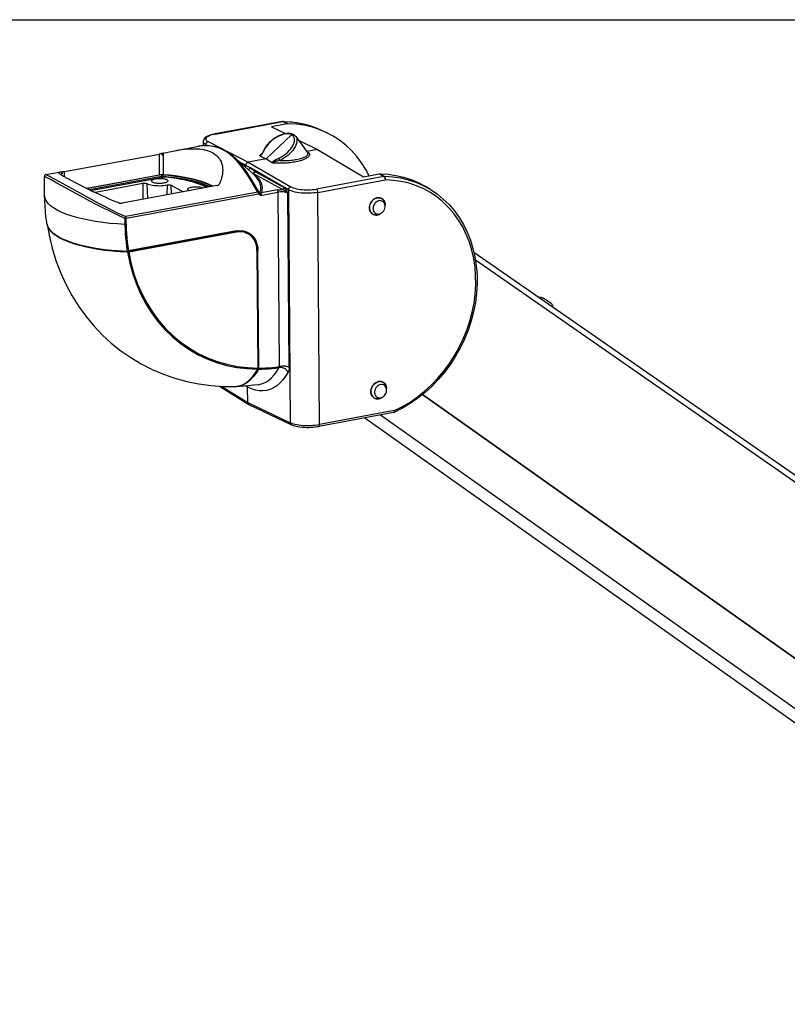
# Model space of a CAD drawing. Header units: inches. Extents: x 0 to 113, y 0 to 73.
# Tile 11 of 12: x 80 to 97, y 52 to 73. Entities that reach past the tile are written whole.
import ezdxf

# ---------------------------------------------------------------- set-up
doc = ezdxf.new("R2010")
doc.units = ezdxf.units.IN
doc.header["$LTSCALE"] = 6.233333
doc.header["$MEASUREMENT"] = 0
doc.layers.get('0').update_dxf_attribs({"linetype": 'CONTINUOUS'})

msp = doc.modelspace()

# ---------------------------------------------------------------- linework, layer by layer
at = {"color": 7, "linetype": 'Continuous'}
for p, q in [((0, 73.333), (113.333, 73.333)), ((85.638, 71.118), (84.174, 70.847)), ((84.184, 70.846), (85.648, 71.117)), ((85.746, 71.068), (85.401, 71.004)), ((85.401, 71.004), (85.704, 70.854)), ((85.656, 71.12), (85.648, 71.12)), ((85.648, 71.117), (85.746, 71.068)), ((85.648, 71.117), (85.65, 71.117)), ((85.656, 71.12), (85.656, 71.12)), ((85.66, 71.118), (85.663, 71.118)), ((85.761, 71.07), (85.663, 71.118)), ((86.507, 70.922), (86.608, 70.873)), ((85.838, 70.83), (85.286, 70.303)), ((85.86, 70.815), (85.838, 70.83)), ((85.877, 70.838), (85.848, 70.85)), ((85.877, 70.838), (85.877, 70.838)), ((85.929, 70.793), (86.185, 70.446)), ((85.987, 70.714), (86.401, 70.509)), ((83.296, 70.483), (83.81, 70.578)), ((83.916, 70.679), (83.916, 70.679)), ((83.916, 70.679), (83.917, 70.59)), ((83.974, 70.593), (83.974, 70.614)), ((84.021, 70.59), (83.974, 70.614)), ((84.024, 70.68), (84.895, 70.23)), ((85.246, 70.521), (85.227, 70.483)), ((85.239, 70.485), (85.243, 70.494)), ((86.401, 70.509), (86.174, 70.467)), ((86.401, 70.509), (87.402, 69.913)), ((80.897, 70.028), (82.964, 70.411)), ((82.955, 70.409), (82.959, 69.956)), ((83.021, 70.423), (83.017, 70.422)), ((83.042, 70.428), (83.029, 70.425)), ((83.031, 70.399), (83.031, 70.425)), ((83.042, 70.428), (83.045, 69.96)), ((85.011, 69.971), (84.574, 70.356)), ((85.286, 70.303), (84.895, 70.23)), ((85.151, 70.368), (85.275, 70.308)), ((85.166, 70.396), (85.179, 70.405)), ((85.17, 70.387), (85.17, 70.388)), ((85.179, 70.405), (85.188, 70.41)), ((85.286, 70.303), (85.275, 70.308)), ((85.297, 70.296), (85.286, 70.303)), ((85.297, 70.296), (85.417, 70.223)), ((86.166, 70.471), (86.174, 70.467)), ((86.169, 70.467), (86.174, 70.467)), ((84.73, 70.168), (84.648, 70.266)), ((84.761, 70.207), (84.716, 70.231)), ((84.895, 70.23), (85.821, 69.7)), ((85.77, 69.635), (84.932, 70.114)), ((85.513, 70.255), (85.502, 70.252)), ((85.525, 70.257), (85.513, 70.255)), ((85.544, 70.262), (85.525, 70.257)), ((80.465, 69.511), (80.461, 69.925)), ((80.604, 69.847), (80.488, 69.909)), ((80.494, 69.964), (80.783, 70.018)), ((80.73, 69.779), (80.604, 69.847)), ((80.842, 69.945), (80.842, 70.021)), ((80.842, 70.02), (80.842, 70.021)), ((80.842, 70.021), (80.845, 70.021)), ((80.845, 70.021), (80.846, 69.995)), ((80.85, 70.003), (80.851, 70.006)), ((80.85, 70), (80.85, 70.003)), ((80.851, 70.015), (80.852, 70.021)), ((80.851, 70.009), (80.851, 70.015)), ((80.851, 70.006), (80.851, 70.009)), ((80.897, 69.913), (80.897, 70.028)), ((81.374, 69.662), (82.959, 69.956)), ((83.007, 69.957), (81.386, 69.657)), ((83.007, 69.919), (81.442, 69.629)), ((81.462, 69.619), (83.031, 69.909)), ((81.464, 69.618), (83.034, 69.909)), ((83.007, 69.957), (83.007, 69.919)), ((83.031, 69.92), (83.036, 69.92)), ((83.033, 69.91), (83.031, 69.909)), ((83.04, 69.91), (83.033, 69.91)), ((83.037, 69.909), (83.034, 69.909)), ((83.036, 69.92), (83.036, 69.958)), ((83.036, 69.915), (83.036, 69.92)), ((83.169, 69.909), (83.036, 69.92)), ((83.036, 69.91), (83.036, 69.915)), ((83.039, 69.909), (83.037, 69.909)), ((85.641, 69.636), (85.005, 69.99)), ((85.039, 70.033), (85.675, 69.68)), ((87.845, 69.919), (86.381, 69.647)), ((86.41, 69.576), (87.874, 69.847)), ((87.402, 69.913), (87.748, 69.977)), ((87.748, 69.977), (87.845, 69.919)), ((87.86, 69.92), (87.763, 69.978)), ((80.769, 69.82), (80.929, 69.732)), ((80.929, 69.732), (81.233, 69.563)), ((81.221, 69.739), (81.135, 69.784)), ((81.317, 69.691), (81.221, 69.739)), ((81.573, 69.584), (82.601, 69.774)), ((84.212, 69.723), (82.154, 69.342)), ((82.601, 69.774), (82.6, 69.425)), ((82.692, 69.768), (82.7, 69.444)), ((83.128, 69.737), (83.127, 69.523)), ((83.225, 69.541), (83.22, 69.73)), ((83.22, 69.73), (83.48, 69.588)), ((83.91, 69.673), (83.917, 69.669)), ((83.989, 69.682), (83.982, 69.686)), ((84.267, 69.76), (84.264, 69.753)), ((85.522, 69.628), (85.181, 69.565)), ((85.77, 69.635), (85.81, 64.565)), ((88.86, 69.639), (88.765, 69.697)), ((81.233, 69.563), (81.476, 69.429)), ((81.448, 69.387), (81.32, 69.456)), ((81.573, 69.566), (81.573, 69.584)), ((85.107, 69.581), (82.229, 69.048)), ((82.238, 69.012), (85.116, 69.545)), ((83.611, 69.612), (83.602, 69.616)), ((85.123, 69.581), (85.157, 69.559)), ((85.166, 69.511), (85.542, 69.581)), ((85.542, 69.581), (85.572, 65.786)), ((85.785, 65.77), (85.755, 69.561)), ((86.45, 64.526), (86.41, 69.576)), ((87.66, 69.444), (87.635, 69.43)), ((87.687, 69.454), (87.66, 69.444)), ((87.714, 69.46), (87.687, 69.454)), ((87.74, 69.461), (87.714, 69.46)), ((87.766, 69.457), (87.74, 69.461)), ((87.79, 69.449), (87.766, 69.457)), ((87.799, 69.444), (87.79, 69.449)), ((87.799, 69.444), (87.816, 69.433)), ((87.812, 69.436), (87.799, 69.444)), ((87.816, 69.433), (87.832, 69.418)), ((82.078, 69.349), (82.067, 69.353)), ((87.59, 69.39), (87.572, 69.366)), ((87.848, 69.399), (87.86, 69.378)), ((87.86, 69.378), (87.868, 69.355)), ((87.868, 69.355), (87.874, 69.33)), ((87.874, 69.33), (87.876, 69.304)), ((87.876, 69.296), (87.875, 69.321)), ((87.876, 69.304), (87.876, 69.301)), ((82.212, 69.011), (82.043, 69.087)), ((82.212, 69.011), (82.213, 68.879)), ((82.239, 68.881), (82.238, 69.012)), ((87.561, 69.144), (87.578, 69.124)), ((87.578, 69.124), (87.597, 69.107)), ((87.597, 69.107), (87.611, 69.099)), ((87.611, 69.099), (87.619, 69.094)), ((87.613, 69.097), (87.611, 69.099)), ((87.635, 69.088), (87.614, 69.097)), ((87.658, 69.083), (87.635, 69.088)), ((87.642, 69.141), (87.661, 69.124)), ((87.682, 69.082), (87.658, 69.083)), ((87.706, 69.084), (87.682, 69.082)), ((87.731, 69.091), (87.706, 69.084)), ((87.755, 69.101), (87.731, 69.091)), ((87.749, 69.098), (87.776, 69.114)), ((87.771, 69.111), (87.755, 69.101)), ((87.799, 69.129), (87.806, 69.134)), ((80.513, 68.894), (80.524, 68.851)), ((80.622, 68.711), (80.647, 68.687)), ((84.634, 68.723), (82.284, 68.288)), ((84.64, 68.737), (82.29, 68.302)), ((82.295, 68.281), (84.637, 68.715)), ((84.625, 68.721), (84.637, 68.715)), ((84.634, 68.723), (84.656, 68.726)), ((84.743, 68.743), (84.793, 68.737)), ((84.793, 68.737), (84.841, 68.724)), ((84.808, 68.716), (84.843, 68.704)), ((84.829, 68.709), (84.837, 68.705)), ((84.874, 68.684), (84.831, 68.702)), ((84.837, 68.705), (84.861, 68.691)), ((84.841, 68.724), (84.886, 68.705)), ((84.843, 68.704), (84.863, 68.695)), ((84.868, 68.693), (84.863, 68.695)), ((84.909, 68.669), (84.868, 68.693)), ((84.886, 68.678), (84.874, 68.684)), ((81.091, 68.466), (81.213, 68.43)), ((81.21, 68.432), (81.152, 68.448)), ((81.487, 68.368), (81.339, 68.399)), ((81.781, 68.321), (81.939, 68.303)), ((81.924, 68.315), (81.924, 68.317)), ((81.924, 68.317), (81.98, 68.313)), ((81.945, 68.305), (81.93, 68.306)), ((81.939, 68.303), (82.102, 68.289)), ((81.967, 68.303), (81.945, 68.305)), ((81.986, 68.301), (81.967, 68.303)), ((81.98, 68.313), (82.036, 68.309)), ((82.102, 68.289), (82.268, 68.279)), ((82.222, 68.288), (82.266, 68.287)), ((82.264, 68.298), (82.268, 68.299)), ((82.266, 68.287), (82.27, 68.287)), ((82.273, 68.279), (82.268, 68.279)), ((82.27, 68.287), (82.277, 68.287)), ((82.277, 68.299), (82.281, 68.3)), ((82.281, 68.3), (82.286, 68.301)), ((82.286, 68.301), (82.29, 68.302)), ((82.295, 68.281), (82.291, 68.28)), ((85.086, 68.311), (85.106, 65.754)), ((85.096, 68.317), (85.101, 68.317)), ((85.101, 68.317), (85.106, 68.318)), ((85.126, 65.752), (85.106, 68.318)), ((84.925, 65.495), (84.989, 65.562)), ((84.989, 65.562), (85.048, 65.641)), ((85.048, 65.641), (85.102, 65.732)), ((85.106, 65.75), (85.106, 65.754)), ((84.267, 65.359), (84.906, 64.963)), ((84.318, 65.356), (84.885, 65.004)), ((84.526, 65.353), (84.541, 65.35)), ((84.541, 65.35), (84.613, 65.347)), ((84.598, 65.353), (84.633, 65.356)), ((84.613, 65.347), (84.612, 65.347)), ((84.882, 65.338), (84.847, 65.361)), ((85.11, 65.392), (85.112, 65.392)), ((87.733, 65.458), (87.704, 65.449)), ((87.763, 65.461), (87.734, 65.458)), ((87.792, 65.458), (87.763, 65.461)), ((87.819, 65.45), (87.792, 65.458)), ((87.831, 65.444), (87.819, 65.45)), ((87.844, 65.436), (87.831, 65.444)), ((87.865, 65.418), (87.88, 65.399)), ((87.88, 65.399), (87.891, 65.378)), ((87.891, 65.378), (87.9, 65.355)), ((87.9, 65.355), (87.906, 65.33)), ((84.885, 65.004), (84.882, 65.338)), ((87.59, 65.149), (87.607, 65.126)), ((87.607, 65.126), (87.629, 65.107)), ((87.674, 65.141), (87.693, 65.124)), ((87.83, 65.129), (87.838, 65.134)), ((87.908, 65.305), (87.905, 65.337)), ((87.906, 65.33), (87.908, 65.304)), ((87.908, 65.296), (87.908, 65.305)), ((84.885, 65.004), (85.81, 64.565)), ((84.906, 64.963), (84.9, 64.967)), ((84.91, 64.961), (85.836, 64.521)), ((87.629, 65.107), (87.642, 65.098)), ((87.69, 65.083), (87.667, 65.088)), ((87.713, 65.082), (87.69, 65.083)), ((87.763, 65.091), (87.738, 65.084)), ((87.74, 65.085), (87.769, 65.093)), ((87.787, 65.101), (87.763, 65.091)), ((87.81, 65.115), (87.787, 65.101)), ((88.054, 64.784), (86.432, 64.484)), ((88.073, 64.827), (86.45, 64.526)), ((105.379, 52.254), (87.771, 64.732)), ((88.251, 64.88), (88.077, 64.792)), ((88.077, 64.792), (88.077, 64.792)), ((86.432, 64.484), (86.432, 64.484)), ((87.434, 64.67), (105.438, 51.911))]:
    msp.add_line(p, q, dxfattribs=at)
at = {"color": 6, "linetype": 'Continuous'}
for p, q in [((107.318, 56.113), (89.808, 68.267)), ((107.308, 55.973), (89.841, 68.098)), ((91.265, 67.293), (91.278, 67.291)), ((91.278, 67.291), (91.289, 67.288)), ((91.332, 67.267), (91.346, 67.258)), ((91.343, 67.26), (91.358, 67.251)), ((91.357, 67.252), (91.372, 67.243)), ((91.372, 67.242), (91.388, 67.232)), ((91.42, 67.211), (91.427, 67.207)), ((91.424, 67.208), (91.442, 67.196)), ((91.433, 67.202), (91.439, 67.198)), ((91.439, 67.198), (91.451, 67.19)), ((91.454, 67.187), (91.466, 67.179)), ((91.459, 67.184), (91.462, 67.181)), ((91.462, 67.181), (91.466, 67.179)), ((91.466, 67.179), (91.472, 67.174)), ((91.472, 67.174), (91.478, 67.17)), ((91.478, 67.17), (91.483, 67.166)), ((91.493, 67.155), (91.498, 67.15)), ((91.519, 67.111), (91.521, 67.099)), ((91.521, 67.099), (91.523, 67.084)), ((91.523, 67.084), (91.523, 67.077)), ((88.689, 65.179), (105.251, 53.443)), ((105.275, 53.429), (88.691, 65.181))]:
    msp.add_line(p, q, dxfattribs=at)
at = {"color": 7, "linetype": 'Continuous'}
for points in [[(85.648, 71.12), (85.639, 71.118), (85.638, 71.118)], [(85.638, 71.118), (85.642, 71.118), (85.648, 71.117)], [(85.65, 71.117), (85.653, 71.117), (85.655, 71.118), (85.658, 71.118), (85.66, 71.118)], [(85.663, 71.118), (85.657, 71.12), (85.656, 71.12)], [(85.656, 71.12), (85.805, 71.113), (85.952, 71.095), (86.097, 71.067), (86.237, 71.029), (86.375, 70.98), (86.507, 70.922)], [(85.663, 71.118), (85.841, 71.108), (86.017, 71.083), (86.187, 71.044), (86.353, 70.989), (86.507, 70.922)], [(85.761, 71.07), (85.759, 71.07), (85.756, 71.069), (85.754, 71.069), (85.751, 71.069), (85.749, 71.069), (85.746, 71.068)], [(86.608, 70.873), (86.436, 70.946), (86.274, 70.999), (86.107, 71.037), (85.936, 71.06), (85.761, 71.07)], [(84.174, 70.847), (84.148, 70.842), (84.109, 70.833), (84.074, 70.823), (84.043, 70.812), (84.016, 70.8), (83.992, 70.787), (83.971, 70.774), (83.954, 70.76), (83.939, 70.743), (83.928, 70.726), (83.92, 70.706), (83.917, 70.686), (83.916, 70.679)], [(84.184, 70.846), (84.145, 70.837), (84.109, 70.828), (84.077, 70.818), (84.049, 70.807), (84.025, 70.795), (84.005, 70.783), (83.99, 70.77), (83.98, 70.757), (83.975, 70.743), (83.975, 70.73), (83.98, 70.717), (83.99, 70.704), (84.005, 70.692), (84.024, 70.68)], [(84.184, 70.846), (84.178, 70.847), (84.174, 70.847)], [(85.838, 70.83), (85.813, 70.841), (85.784, 70.847), (85.752, 70.849), (85.717, 70.847), (85.68, 70.841), (85.641, 70.831), (85.6, 70.816), (85.56, 70.798), (85.519, 70.777), (85.479, 70.753), (85.44, 70.726), (85.402, 70.696), (85.367, 70.664), (85.335, 70.631), (85.306, 70.597), (85.281, 70.563), (85.26, 70.529), (85.243, 70.494)], [(85.848, 70.85), (85.815, 70.858), (85.778, 70.861), (85.738, 70.86), (85.696, 70.853), (85.653, 70.842), (85.609, 70.827), (85.565, 70.808), (85.522, 70.786), (85.479, 70.76), (85.438, 70.731), (85.399, 70.7), (85.361, 70.667), (85.327, 70.632), (85.296, 70.596), (85.269, 70.558), (85.246, 70.521)], [(85.562, 70.32), (85.604, 70.341), (85.644, 70.365), (85.684, 70.392), (85.721, 70.421), (85.757, 70.452), (85.789, 70.485), (85.818, 70.519), (85.843, 70.554), (85.864, 70.589), (85.881, 70.623), (85.893, 70.657), (85.9, 70.689), (85.902, 70.72), (85.899, 70.748), (85.891, 70.774), (85.878, 70.796), (85.86, 70.815)], [(85.929, 70.793), (85.943, 70.768), (85.952, 70.74), (85.955, 70.709), (85.953, 70.675), (85.945, 70.64), (85.932, 70.603), (85.914, 70.565), (85.89, 70.526), (85.863, 70.488), (85.831, 70.451), (85.795, 70.414), (85.756, 70.38), (85.715, 70.348), (85.671, 70.318), (85.627, 70.292), (85.581, 70.27)], [(85.838, 70.83), (85.844, 70.835), (85.85, 70.838), (85.857, 70.841), (85.864, 70.841), (85.87, 70.84), (85.876, 70.838), (85.877, 70.838)], [(85.929, 70.793), (85.925, 70.798), (85.903, 70.82), (85.877, 70.838)], [(87.527, 69.936), (87.456, 70.071), (87.362, 70.22), (87.257, 70.359), (87.142, 70.487), (87.018, 70.604), (86.884, 70.709), (86.742, 70.801), (86.608, 70.873)], [(83.042, 70.428), (83.114, 70.445), (83.184, 70.461), (83.254, 70.475), (83.296, 70.483)], [(83.321, 70.488), (83.387, 70.499), (83.451, 70.508), (83.512, 70.515), (83.572, 70.521), (83.629, 70.524), (83.685, 70.526), (83.738, 70.526), (83.788, 70.524), (83.837, 70.52), (83.883, 70.514), (83.928, 70.506), (83.97, 70.497), (84.01, 70.486), (84.047, 70.472), (84.083, 70.457), (84.116, 70.441), (84.147, 70.422), (84.176, 70.402), (84.203, 70.38), (84.228, 70.356), (84.25, 70.33), (84.27, 70.303), (84.288, 70.274), (84.303, 70.243), (84.315, 70.211), (84.325, 70.177), (84.333, 70.141), (84.338, 70.103), (84.34, 70.062)], [(84.568, 70.362), (84.495, 70.419), (84.399, 70.481), (84.299, 70.529), (84.194, 70.564), (84.086, 70.585), (83.974, 70.593), (83.863, 70.586), (83.811, 70.578)], [(84.648, 70.266), (84.56, 70.353), (84.467, 70.428), (84.369, 70.49), (84.267, 70.537), (84.161, 70.569), (84.054, 70.588), (83.948, 70.592), (83.845, 70.584), (83.811, 70.578)], [(83.974, 70.614), (83.951, 70.628), (83.934, 70.642), (83.923, 70.657), (83.917, 70.672), (83.916, 70.679)], [(83.974, 70.614), (83.975, 70.625), (83.977, 70.636), (83.982, 70.646), (83.988, 70.656), (83.995, 70.665), (84.004, 70.672), (84.014, 70.677), (84.024, 70.68)], [(85.227, 70.483), (85.227, 70.482), (85.225, 70.479), (85.224, 70.475), (85.222, 70.472), (85.221, 70.469), (85.219, 70.466), (85.218, 70.463), (85.217, 70.46), (85.215, 70.457), (85.214, 70.455), (85.212, 70.452), (85.211, 70.449), (85.21, 70.447), (85.208, 70.444), (85.207, 70.442), (85.206, 70.439), (85.204, 70.437), (85.203, 70.434), (85.202, 70.432), (85.2, 70.43), (85.199, 70.427), (85.198, 70.425), (85.196, 70.423), (85.195, 70.421), (85.193, 70.418), (85.192, 70.416), (85.191, 70.414), (85.189, 70.412), (85.188, 70.41), (85.186, 70.408), (85.185, 70.406), (85.183, 70.404), (85.182, 70.402), (85.181, 70.4), (85.179, 70.398), (85.178, 70.396), (85.176, 70.394), (85.174, 70.392), (85.173, 70.39), (85.171, 70.388), (85.17, 70.387)], [(85.243, 70.494), (85.237, 70.492), (85.232, 70.49), (85.229, 70.486), (85.227, 70.483)], [(85.23, 70.467), (85.234, 70.476), (85.239, 70.485)], [(83.017, 70.422), (83.006, 70.42), (82.995, 70.417), (82.985, 70.415), (82.974, 70.413), (82.964, 70.411)], [(83.017, 70.422), (83.017, 70.42), (83.018, 70.416)], [(83.018, 70.416), (83.018, 70.414), (83.018, 70.412), (83.018, 70.411), (83.019, 70.409), (83.019, 70.407), (83.019, 70.406), (83.019, 70.404), (83.02, 70.403), (83.02, 70.402), (83.02, 70.4), (83.021, 70.399), (83.021, 70.398), (83.021, 70.397), (83.021, 70.396), (83.022, 70.395), (83.022, 70.394), (83.022, 70.393), (83.022, 70.392), (83.023, 70.391), (83.023, 70.39), (83.023, 70.39), (83.024, 70.389), (83.024, 70.388), (83.024, 70.388), (83.025, 70.387), (83.025, 70.387), (83.026, 70.387), (83.027, 70.387), (83.027, 70.387), (83.028, 70.388), (83.028, 70.388), (83.028, 70.389), (83.029, 70.39), (83.029, 70.39), (83.029, 70.391), (83.03, 70.392), (83.03, 70.393), (83.03, 70.394), (83.03, 70.395), (83.031, 70.396), (83.031, 70.397), (83.031, 70.398), (83.032, 70.402)], [(83.029, 70.425), (83.024, 70.424), (83.021, 70.423)], [(83.034, 70.411), (83.033, 70.409), (83.033, 70.406), (83.032, 70.404), (83.032, 70.402)], [(83.042, 70.428), (83.041, 70.427), (83.039, 70.426), (83.039, 70.425), (83.038, 70.423), (83.037, 70.422), (83.036, 70.42), (83.036, 70.418), (83.035, 70.417), (83.035, 70.415), (83.034, 70.413), (83.034, 70.411)], [(84.575, 70.356), (84.615, 70.318), (84.682, 70.248), (84.745, 70.173), (84.805, 70.092), (84.863, 70.008), (84.918, 69.921), (84.972, 69.834), (85.024, 69.747), (85.074, 69.663), (85.123, 69.581)], [(85.144, 70.379), (85.154, 70.387), (85.166, 70.396)], [(85.144, 70.379), (85.145, 70.378), (85.146, 70.377), (85.147, 70.376), (85.148, 70.376), (85.15, 70.375), (85.151, 70.375), (85.153, 70.376), (85.155, 70.376), (85.158, 70.377), (85.16, 70.379), (85.162, 70.38), (85.164, 70.382), (85.166, 70.384), (85.168, 70.385), (85.17, 70.387)], [(85.144, 70.379), (85.144, 70.377), (85.145, 70.375), (85.145, 70.373), (85.147, 70.371), (85.149, 70.37), (85.151, 70.368)], [(85.151, 70.368), (85.157, 70.371), (85.164, 70.375), (85.17, 70.379), (85.176, 70.385), (85.181, 70.39)], [(85.181, 70.39), (85.187, 70.397), (85.192, 70.403)], [(85.192, 70.403), (85.197, 70.41), (85.202, 70.418), (85.207, 70.425), (85.212, 70.433), (85.216, 70.441), (85.221, 70.449), (85.225, 70.458), (85.23, 70.467)], [(85.417, 70.223), (85.419, 70.228), (85.423, 70.234), (85.427, 70.239), (85.433, 70.245), (85.439, 70.251), (85.446, 70.256), (85.453, 70.261), (85.461, 70.267), (85.469, 70.272), (85.478, 70.277), (85.487, 70.282), (85.497, 70.288), (85.507, 70.293), (85.517, 70.299), (85.527, 70.304), (85.538, 70.309), (85.55, 70.315), (85.562, 70.32)], [(86.195, 70.453), (86.203, 70.446), (86.211, 70.438), (86.217, 70.43), (86.222, 70.422), (86.225, 70.414), (86.227, 70.406), (86.228, 70.397), (86.227, 70.389), (86.224, 70.38), (86.22, 70.371), (86.214, 70.362), (86.207, 70.353), (86.197, 70.344), (86.186, 70.334), (86.173, 70.325), (86.158, 70.316), (86.141, 70.307), (86.122, 70.298), (86.102, 70.289), (86.079, 70.28), (86.055, 70.272), (86.029, 70.264), (86.001, 70.257), (85.972, 70.249), (85.942, 70.243), (85.91, 70.237), (85.877, 70.231), (85.844, 70.226), (85.81, 70.221), (85.775, 70.218), (85.74, 70.215), (85.705, 70.212), (85.671, 70.21), (85.636, 70.209), (85.603, 70.209), (85.569, 70.209), (85.537, 70.209), (85.505, 70.211), (85.475, 70.212), (85.445, 70.215)], [(85.581, 70.27), (85.573, 70.268), (85.544, 70.262)], [(85.562, 70.32), (85.562, 70.315), (85.563, 70.309), (85.565, 70.303), (85.567, 70.296), (85.57, 70.289), (85.574, 70.282), (85.577, 70.276), (85.581, 70.27)], [(85.581, 70.27), (85.614, 70.269), (85.648, 70.268), (85.682, 70.269), (85.717, 70.27), (85.751, 70.271), (85.786, 70.273), (85.82, 70.276), (85.854, 70.28), (85.887, 70.284), (85.918, 70.288), (85.949, 70.294), (85.978, 70.299), (86.006, 70.306), (86.032, 70.312), (86.056, 70.319), (86.078, 70.326), (86.098, 70.334), (86.116, 70.342), (86.132, 70.349), (86.147, 70.357), (86.159, 70.365), (86.169, 70.373), (86.178, 70.382), (86.185, 70.39), (86.189, 70.398), (86.193, 70.405), (86.194, 70.413), (86.195, 70.421), (86.193, 70.429), (86.19, 70.436), (86.186, 70.444), (86.185, 70.446)], [(86.174, 70.467), (86.185, 70.46), (86.195, 70.453)], [(84.34, 70.062), (84.339, 70.024), (84.334, 69.982), (84.327, 69.939), (84.317, 69.895), (84.304, 69.851), (84.287, 69.806), (84.267, 69.76)], [(84.729, 70.22), (84.744, 70.214), (84.761, 70.207)], [(85.107, 69.581), (85.033, 69.704), (84.959, 69.827), (84.884, 69.946), (84.809, 70.061), (84.73, 70.168)], [(84.761, 70.207), (84.761, 70.2), (84.759, 70.193), (84.759, 70.192)], [(84.761, 70.207), (84.775, 70.201), (84.789, 70.195), (84.803, 70.188), (84.816, 70.181), (84.83, 70.174), (84.844, 70.167)], [(84.844, 70.167), (84.843, 70.16), (84.841, 70.153), (84.838, 70.146), (84.833, 70.139), (84.828, 70.134), (84.827, 70.133)], [(84.844, 70.167), (84.845, 70.178), (84.848, 70.189), (84.853, 70.199), (84.859, 70.208), (84.867, 70.216), (84.876, 70.223), (84.885, 70.227), (84.895, 70.23)], [(84.844, 70.167), (84.859, 70.159), (84.873, 70.15), (84.888, 70.141), (84.903, 70.133), (84.917, 70.124), (84.932, 70.114)], [(84.932, 70.114), (84.931, 70.107), (84.929, 70.1), (84.926, 70.094), (84.921, 70.087), (84.916, 70.082), (84.91, 70.077), (84.903, 70.074), (84.897, 70.071)], [(84.932, 70.114), (84.95, 70.102), (84.968, 70.089), (84.986, 70.076), (85.004, 70.062), (85.021, 70.048), (85.039, 70.033)], [(85.417, 70.223), (85.421, 70.221), (85.425, 70.22), (85.429, 70.218), (85.434, 70.217), (85.44, 70.216), (85.445, 70.215)], [(85.502, 70.252), (85.497, 70.251), (85.492, 70.25), (85.487, 70.248), (85.482, 70.247), (85.478, 70.246), (85.474, 70.245), (85.47, 70.244), (85.466, 70.243), (85.462, 70.241), (85.458, 70.24), (85.454, 70.239), (85.451, 70.238), (85.448, 70.236), (85.445, 70.235), (85.442, 70.234), (85.439, 70.232), (85.437, 70.231), (85.435, 70.229), (85.433, 70.227), (85.433, 70.225), (85.433, 70.223), (85.433, 70.222), (85.434, 70.22), (85.436, 70.219), (85.438, 70.218), (85.44, 70.217), (85.443, 70.216), (85.445, 70.215)], [(80.494, 69.964), (80.491, 69.964), (80.485, 69.962), (80.479, 69.958), (80.473, 69.953), (80.468, 69.948), (80.465, 69.942), (80.463, 69.935), (80.462, 69.929), (80.461, 69.925)], [(80.488, 69.909), (80.469, 69.92), (80.462, 69.925), (80.461, 69.925)], [(80.494, 69.964), (80.494, 69.964), (80.523, 69.95)], [(80.523, 69.95), (80.553, 69.934), (80.593, 69.914), (80.642, 69.888), (80.701, 69.857), (80.769, 69.82)], [(80.767, 70.007), (80.768, 70.011), (80.772, 70.015), (80.78, 70.017), (80.783, 70.018)], [(81.135, 69.784), (81.057, 69.825), (81.022, 69.844), (80.988, 69.862), (80.957, 69.879), (80.928, 69.895), (80.901, 69.911), (80.877, 69.925), (80.855, 69.938), (80.835, 69.95), (80.817, 69.961), (80.802, 69.971), (80.79, 69.98), (80.78, 69.988), (80.773, 69.996), (80.768, 70.002), (80.767, 70.007)], [(80.783, 70.018), (80.79, 70.019), (80.804, 70.02), (80.821, 70.021), (80.842, 70.021)], [(80.846, 69.994), (80.845, 69.998), (80.845, 70), (80.845, 70.003), (80.844, 70.006), (80.844, 70.008), (80.844, 70.011), (80.844, 70.013), (80.843, 70.015), (80.843, 70.017), (80.843, 70.018), (80.842, 70.02)], [(80.852, 70.021), (80.85, 70.021), (80.849, 70.021), (80.848, 70.021), (80.847, 70.021), (80.846, 70.021), (80.845, 70.021)], [(80.846, 69.994), (80.846, 69.993), (80.846, 69.992), (80.846, 69.991), (80.846, 69.99), (80.846, 69.989), (80.846, 69.988), (80.846, 69.987), (80.847, 69.986), (80.847, 69.986), (80.847, 69.985), (80.847, 69.985), (80.847, 69.984), (80.847, 69.984), (80.847, 69.983), (80.848, 69.983), (80.848, 69.984), (80.848, 69.984), (80.848, 69.985), (80.849, 69.986), (80.849, 69.986), (80.849, 69.987), (80.849, 69.988), (80.849, 69.989), (80.849, 69.99), (80.849, 69.991), (80.849, 69.992), (80.85, 69.993), (80.85, 69.994), (80.85, 69.995), (80.85, 69.996), (80.85, 69.997), (80.85, 70)], [(80.897, 70.028), (80.888, 70.026), (80.879, 70.025), (80.871, 70.024), (80.864, 70.023), (80.857, 70.022), (80.852, 70.021)], [(82.79, 69.823), (82.79, 69.827), (82.793, 69.834), (82.8, 69.842), (82.81, 69.849), (82.823, 69.856), (82.839, 69.862), (82.858, 69.868), (82.879, 69.872), (82.902, 69.876), (82.926, 69.878), (82.951, 69.88), (82.976, 69.88), (83.001, 69.879), (83.025, 69.878), (83.049, 69.875), (83.07, 69.871), (83.09, 69.866), (83.107, 69.86), (83.121, 69.853)], [(83.045, 69.96), (83.03, 69.961), (83.016, 69.961), (83.001, 69.961), (82.986, 69.96), (82.972, 69.958), (82.959, 69.956)], [(83.007, 69.957), (83.011, 69.957), (83.016, 69.958), (83.021, 69.958), (83.026, 69.958), (83.031, 69.958), (83.036, 69.958)], [(83.007, 69.919), (83.012, 69.919), (83.017, 69.92), (83.021, 69.92), (83.026, 69.92), (83.031, 69.92)], [(83.007, 69.919), (83.008, 69.914), (83.009, 69.909), (83.01, 69.905)], [(83.031, 69.909), (83.032, 69.909), (83.034, 69.909)], [(83.036, 69.958), (83.17, 69.947), (83.299, 69.932), (83.424, 69.914), (83.544, 69.893), (83.658, 69.869), (83.764, 69.842), (83.863, 69.812), (83.955, 69.78), (84.037, 69.746), (84.11, 69.71), (84.117, 69.706)], [(83.049, 69.909), (83.047, 69.909), (83.044, 69.909), (83.042, 69.909), (83.039, 69.909)], [(83.051, 69.91), (83.047, 69.91), (83.04, 69.91)], [(84.128, 69.708), (84.122, 69.712), (84.048, 69.748), (83.966, 69.783), (83.875, 69.815), (83.775, 69.844), (83.668, 69.871), (83.554, 69.895), (83.435, 69.916), (83.309, 69.934), (83.179, 69.949), (83.045, 69.96)], [(83.049, 69.909), (83.051, 69.91), (83.051, 69.91)], [(83.993, 69.683), (83.952, 69.705), (83.878, 69.738), (83.796, 69.769), (83.707, 69.797), (83.611, 69.823), (83.509, 69.846), (83.401, 69.866), (83.289, 69.884), (83.172, 69.899), (83.049, 69.909)], [(83.121, 69.853), (83.132, 69.846), (83.14, 69.839), (83.143, 69.831), (83.144, 69.826)], [(83.982, 69.686), (83.917, 69.718), (83.846, 69.748), (83.766, 69.777), (83.68, 69.803), (83.588, 69.827), (83.489, 69.849), (83.385, 69.868), (83.277, 69.884), (83.165, 69.898)], [(84.062, 69.696), (84.036, 69.708), (83.954, 69.743), (83.863, 69.775), (83.763, 69.804), (83.657, 69.831), (83.543, 69.855), (83.423, 69.876), (83.299, 69.894), (83.169, 69.909)], [(84.985, 69.994), (84.986, 69.993), (84.99, 69.992), (84.994, 69.991), (84.998, 69.991), (85.003, 69.992)], [(84.985, 69.993), (84.987, 69.992), (84.991, 69.991), (84.996, 69.99), (85.001, 69.989), (85.005, 69.99)], [(85.003, 69.992), (85.009, 69.994), (85.015, 69.997), (85.021, 70.001), (85.027, 70.006), (85.032, 70.012), (85.035, 70.019), (85.038, 70.026), (85.039, 70.033)], [(85.005, 69.99), (85.012, 69.992), (85.018, 69.995), (85.024, 70), (85.029, 70.005), (85.034, 70.012), (85.037, 70.019), (85.039, 70.026), (85.039, 70.033)], [(85.005, 69.99), (85.063, 69.939), (85.11, 69.887), (85.148, 69.834), (85.175, 69.781), (85.192, 69.727), (85.199, 69.673), (85.195, 69.619), (85.181, 69.565)], [(85.154, 69.577), (85.168, 69.63), (85.171, 69.684), (85.165, 69.737), (85.148, 69.791), (85.121, 69.843), (85.083, 69.896), (85.036, 69.947), (85.011, 69.971)], [(87.748, 69.977), (87.75, 69.977), (87.753, 69.978), (87.755, 69.978), (87.758, 69.978), (87.76, 69.978), (87.763, 69.978)], [(87.763, 69.978), (87.938, 69.969), (88.109, 69.945), (88.276, 69.907), (88.438, 69.855), (88.594, 69.789), (88.744, 69.71), (88.765, 69.697)], [(87.86, 69.92), (87.858, 69.92), (87.855, 69.92), (87.853, 69.92), (87.85, 69.919), (87.848, 69.919), (87.845, 69.919)], [(87.845, 69.919), (87.851, 69.914), (87.856, 69.908), (87.861, 69.9), (87.865, 69.891), (87.869, 69.881), (87.872, 69.87), (87.873, 69.858), (87.874, 69.847)], [(87.88, 69.848), (87.881, 69.859), (87.881, 69.87), (87.88, 69.881), (87.878, 69.891), (87.875, 69.901), (87.871, 69.909), (87.866, 69.915), (87.86, 69.92)], [(88.86, 69.639), (88.71, 69.722), (88.55, 69.791), (88.385, 69.845), (88.214, 69.885), (88.039, 69.91), (87.86, 69.92)], [(87.88, 69.848), (87.879, 69.848), (87.878, 69.848), (87.877, 69.847), (87.876, 69.847), (87.875, 69.847), (87.874, 69.847)], [(88.081, 64.829), (88.252, 64.916), (88.418, 65.015), (88.579, 65.128), (88.734, 65.252), (88.882, 65.388), (89.022, 65.534), (89.153, 65.689), (89.274, 65.853), (89.385, 66.025), (89.486, 66.205), (89.576, 66.39), (89.653, 66.581), (89.718, 66.774), (89.77, 66.97), (89.809, 67.168), (89.834, 67.365), (89.846, 67.562), (89.845, 67.757), (89.831, 67.948), (89.803, 68.135), (89.762, 68.318), (89.708, 68.494), (89.641, 68.662), (89.563, 68.823), (89.472, 68.975), (89.37, 69.117), (89.257, 69.249), (89.134, 69.369), (89.003, 69.476), (88.862, 69.571), (88.714, 69.652), (88.558, 69.72), (88.395, 69.774), (88.227, 69.814), (88.056, 69.838), (87.88, 69.848)], [(81.32, 69.456), (80.986, 69.638), (80.73, 69.779)], [(82.067, 69.353), (81.994, 69.381), (81.923, 69.41), (81.854, 69.439), (81.786, 69.469), (81.72, 69.498), (81.656, 69.527), (81.594, 69.556), (81.534, 69.584), (81.476, 69.612), (81.421, 69.639), (81.368, 69.665), (81.317, 69.691)], [(82.601, 69.774), (82.613, 69.776), (82.626, 69.777), (82.639, 69.777), (82.651, 69.777), (82.663, 69.776), (82.674, 69.774), (82.684, 69.771), (82.692, 69.768)], [(82.692, 69.768), (82.716, 69.757), (82.745, 69.748), (82.777, 69.74), (82.812, 69.734), (82.849, 69.729), (82.888, 69.725), (82.929, 69.723), (82.97, 69.722), (83.011, 69.724), (83.052, 69.727), (83.09, 69.731), (83.128, 69.737)], [(82.813, 69.796), (82.802, 69.803), (82.795, 69.811), (82.791, 69.819), (82.79, 69.823)], [(83.144, 69.826), (83.144, 69.823), (83.141, 69.815), (83.134, 69.807), (83.124, 69.8), (83.111, 69.793), (83.095, 69.787), (83.076, 69.782), (83.055, 69.777), (83.032, 69.774), (83.008, 69.771), (82.983, 69.77), (82.958, 69.769), (82.933, 69.77), (82.909, 69.772), (82.885, 69.775), (82.864, 69.779), (82.844, 69.784), (82.827, 69.79), (82.813, 69.796)], [(83.128, 69.737), (83.138, 69.738), (83.148, 69.739), (83.158, 69.74), (83.169, 69.74), (83.179, 69.739), (83.189, 69.738), (83.199, 69.737), (83.207, 69.735), (83.214, 69.732), (83.22, 69.73)], [(83.579, 69.642), (83.579, 69.646), (83.583, 69.654), (83.589, 69.662), (83.599, 69.669), (83.612, 69.676), (83.629, 69.682), (83.647, 69.687), (83.668, 69.692), (83.691, 69.696), (83.715, 69.698), (83.74, 69.7), (83.765, 69.7), (83.79, 69.699), (83.815, 69.697), (83.838, 69.694), (83.86, 69.69), (83.879, 69.685), (83.896, 69.68), (83.91, 69.673)], [(83.602, 69.616), (83.591, 69.623), (83.584, 69.631), (83.58, 69.638), (83.579, 69.642)], [(84.018, 69.687), (83.939, 69.72), (83.849, 69.752), (83.81, 69.763)], [(84.212, 69.723), (84.221, 69.725), (84.23, 69.728), (84.238, 69.732), (84.245, 69.736), (84.251, 69.74), (84.257, 69.746)], [(84.257, 69.746), (84.258, 69.747), (84.26, 69.748), (84.261, 69.749), (84.262, 69.75), (84.263, 69.752), (84.264, 69.753)], [(85.522, 69.628), (85.541, 69.631), (85.56, 69.634), (85.58, 69.635), (85.6, 69.636), (85.62, 69.637), (85.641, 69.636)], [(85.522, 69.628), (85.526, 69.626), (85.529, 69.622), (85.533, 69.616), (85.536, 69.61), (85.538, 69.604), (85.54, 69.596), (85.541, 69.588), (85.542, 69.581)], [(85.675, 69.68), (85.674, 69.673), (85.672, 69.666), (85.669, 69.659), (85.665, 69.652), (85.66, 69.647), (85.654, 69.642), (85.648, 69.638), (85.641, 69.636)], [(85.755, 69.561), (85.742, 69.574), (85.728, 69.587), (85.713, 69.598), (85.698, 69.608), (85.683, 69.617), (85.669, 69.625), (85.655, 69.632), (85.641, 69.636)], [(85.675, 69.68), (85.684, 69.674), (85.694, 69.664), (85.704, 69.652), (85.714, 69.638), (85.724, 69.621), (85.734, 69.603), (85.745, 69.583), (85.755, 69.561)], [(85.821, 69.7), (85.811, 69.697), (85.802, 69.693), (85.793, 69.686), (85.786, 69.678), (85.779, 69.668), (85.774, 69.658), (85.771, 69.646), (85.77, 69.635)], [(86.41, 69.576), (86.363, 69.568), (86.314, 69.563), (86.263, 69.559), (86.211, 69.557), (86.158, 69.556), (86.106, 69.558), (86.055, 69.562), (86.005, 69.568), (85.957, 69.575), (85.912, 69.584), (85.871, 69.595), (85.833, 69.607), (85.799, 69.62), (85.77, 69.635)], [(85.821, 69.7), (85.847, 69.687), (85.876, 69.675), (85.91, 69.665), (85.946, 69.655), (85.985, 69.647), (86.027, 69.641), (86.07, 69.636), (86.115, 69.632), (86.161, 69.631), (86.206, 69.631), (86.252, 69.632), (86.296, 69.636), (86.339, 69.641), (86.381, 69.647)], [(86.41, 69.576), (86.409, 69.587), (86.408, 69.598), (86.405, 69.609), (86.402, 69.619), (86.397, 69.628), (86.392, 69.636), (86.387, 69.643), (86.381, 69.647)], [(88.86, 69.639), (89.005, 69.542), (89.14, 69.432), (89.266, 69.31), (89.382, 69.176), (89.487, 69.031), (89.581, 68.876), (89.662, 68.711), (89.731, 68.538), (89.787, 68.358), (89.83, 68.171), (89.859, 67.979), (89.875, 67.783), (89.876, 67.583), (89.864, 67.382), (89.839, 67.18), (89.799, 66.978), (89.746, 66.778), (89.681, 66.58), (89.602, 66.386), (89.512, 66.198), (89.409, 66.015), (89.296, 65.839), (89.172, 65.671), (89.038, 65.512), (88.895, 65.362), (88.744, 65.224), (88.586, 65.097), (88.422, 64.982), (88.251, 64.88)], [(80.513, 68.894), (80.509, 68.926), (80.494, 69.042), (80.482, 69.158), (80.474, 69.276), (80.468, 69.394), (80.465, 69.511)], [(82.213, 68.879), (82.048, 68.889), (81.886, 68.902), (81.728, 68.92), (81.575, 68.942), (81.429, 68.968), (81.29, 68.997), (81.16, 69.03), (81.039, 69.066), (80.927, 69.105), (80.827, 69.147), (80.737, 69.192), (80.66, 69.238), (80.595, 69.287), (80.543, 69.337), (80.503, 69.388), (80.478, 69.44), (80.466, 69.493), (80.465, 69.511)], [(81.476, 69.429), (81.61, 69.356), (81.752, 69.281), (81.902, 69.204), (82.061, 69.127), (82.229, 69.048)], [(81.55, 69.577), (81.554, 69.579), (81.563, 69.582), (81.573, 69.584)], [(85.118, 69.575), (85.116, 69.576), (85.114, 69.577), (85.113, 69.578), (85.111, 69.579), (85.109, 69.58), (85.107, 69.581)], [(85.116, 69.545), (85.117, 69.55), (85.118, 69.555), (85.118, 69.56), (85.119, 69.565), (85.119, 69.57), (85.118, 69.575)], [(85.166, 69.511), (85.158, 69.517), (85.116, 69.545)], [(85.123, 69.581), (85.123, 69.58), (85.122, 69.579), (85.121, 69.578), (85.12, 69.577), (85.119, 69.576), (85.118, 69.575)], [(85.157, 69.559), (85.155, 69.562), (85.154, 69.566), (85.154, 69.569), (85.153, 69.572), (85.153, 69.575), (85.154, 69.577)], [(85.154, 69.577), (85.158, 69.574), (85.162, 69.571), (85.166, 69.569), (85.171, 69.567), (85.176, 69.566), (85.181, 69.565)], [(85.166, 69.511), (85.166, 69.521), (85.165, 69.53), (85.164, 69.538), (85.162, 69.546), (85.16, 69.553), (85.157, 69.559)], [(85.157, 69.559), (85.16, 69.557), (85.163, 69.556), (85.166, 69.555), (85.169, 69.555), (85.173, 69.555), (85.176, 69.555)], [(85.176, 69.555), (85.177, 69.549), (85.177, 69.543), (85.176, 69.536), (85.174, 69.528), (85.17, 69.52), (85.166, 69.511)], [(85.176, 69.555), (85.176, 69.557), (85.176, 69.559), (85.177, 69.561), (85.178, 69.563), (85.18, 69.564), (85.181, 69.565)], [(85.755, 69.561), (85.741, 69.568), (85.724, 69.574), (85.704, 69.579), (85.683, 69.583), (85.66, 69.585), (85.636, 69.587), (85.611, 69.587), (85.587, 69.586), (85.564, 69.584), (85.542, 69.581)], [(87.635, 69.43), (87.611, 69.412), (87.591, 69.391)], [(87.61, 69.411), (87.632, 69.428), (87.655, 69.442), (87.679, 69.452), (87.703, 69.458)], [(87.703, 69.458), (87.728, 69.461), (87.752, 69.46), (87.775, 69.454), (87.796, 69.446), (87.799, 69.444)], [(87.875, 69.321), (87.87, 69.349), (87.861, 69.375), (87.848, 69.399), (87.832, 69.419), (87.812, 69.436)], [(82.043, 69.087), (81.882, 69.164), (81.73, 69.24), (81.585, 69.314), (81.448, 69.387)], [(82.078, 69.349), (82.08, 69.348), (82.082, 69.347), (82.085, 69.346), (82.087, 69.346), (82.09, 69.345), (82.092, 69.345)], [(82.092, 69.345), (82.103, 69.343), (82.114, 69.341), (82.124, 69.34), (82.135, 69.34), (82.144, 69.341), (82.154, 69.342)], [(87.562, 69.143), (87.55, 69.164), (87.541, 69.188), (87.536, 69.213), (87.534, 69.239), (87.535, 69.266), (87.54, 69.293), (87.548, 69.319), (87.56, 69.345), (87.574, 69.369), (87.591, 69.391)], [(87.572, 69.366), (87.556, 69.339), (87.545, 69.31), (87.537, 69.281), (87.534, 69.251), (87.535, 69.222), (87.539, 69.194), (87.548, 69.168), (87.561, 69.144)], [(87.826, 69.377), (87.804, 69.388), (87.781, 69.395), (87.755, 69.396), (87.73, 69.391), (87.705, 69.381), (87.681, 69.366), (87.66, 69.346), (87.642, 69.323), (87.627, 69.297), (87.618, 69.269), (87.613, 69.241), (87.613, 69.213), (87.618, 69.186), (87.628, 69.162), (87.642, 69.141)], [(87.806, 69.134), (87.827, 69.154), (87.846, 69.177), (87.86, 69.203), (87.87, 69.231), (87.875, 69.259), (87.875, 69.269)], [(87.86, 69.339), (87.845, 69.359), (87.826, 69.377)], [(87.875, 69.269), (87.875, 69.287), (87.87, 69.314), (87.86, 69.339)], [(82.212, 69.011), (82.215, 69.017), (82.218, 69.024), (82.221, 69.03), (82.224, 69.037), (82.226, 69.043), (82.229, 69.048)], [(82.212, 69.011), (82.216, 69.01), (82.221, 69.01), (82.225, 69.011), (82.23, 69.011), (82.234, 69.012), (82.238, 69.012)], [(82.238, 69.012), (82.237, 69.018), (82.237, 69.024), (82.235, 69.031), (82.234, 69.037), (82.231, 69.043), (82.229, 69.048)], [(87.611, 69.099), (87.594, 69.109), (87.577, 69.125)], [(87.619, 69.094), (87.644, 69.086), (87.669, 69.082), (87.696, 69.083)], [(87.661, 69.124), (87.683, 69.112), (87.707, 69.106), (87.732, 69.105)], [(87.696, 69.083), (87.723, 69.088), (87.749, 69.098)], [(87.732, 69.105), (87.758, 69.109), (87.783, 69.12), (87.799, 69.129)], [(80.513, 68.894), (80.528, 68.84), (80.556, 68.787), (80.597, 68.735), (80.651, 68.684), (80.718, 68.635), (80.797, 68.588), (80.888, 68.544), (80.99, 68.503), (81.101, 68.464), (81.152, 68.448)], [(80.524, 68.851), (80.549, 68.799), (80.588, 68.748), (80.64, 68.699), (80.705, 68.651), (80.781, 68.604), (80.87, 68.56), (80.97, 68.519), (81.08, 68.48)], [(80.525, 68.849), (80.561, 68.644), (80.628, 68.365), (80.711, 68.093), (80.811, 67.83), (80.926, 67.576), (81.057, 67.333), (81.202, 67.1), (81.361, 66.88), (81.534, 66.673), (81.718, 66.478), (81.915, 66.298), (82.122, 66.131), (82.34, 65.98), (82.568, 65.843), (82.804, 65.723), (83.048, 65.619), (83.299, 65.531), (83.556, 65.46), (83.819, 65.407), (84.085, 65.371), (84.356, 65.353), (84.598, 65.353)], [(82.213, 68.879), (82.217, 68.879), (82.222, 68.879), (82.226, 68.879), (82.231, 68.88), (82.235, 68.88), (82.239, 68.881)], [(82.213, 68.879), (82.215, 68.781), (82.22, 68.683), (82.228, 68.586), (82.237, 68.49), (82.249, 68.394), (82.264, 68.298)], [(82.239, 68.881), (82.241, 68.783), (82.246, 68.685), (82.254, 68.588), (82.263, 68.492), (82.275, 68.397), (82.29, 68.302)], [(80.647, 68.687), (80.712, 68.638), (80.79, 68.592), (80.879, 68.547), (80.98, 68.505), (81.091, 68.466)], [(84.64, 68.737), (84.639, 68.733), (84.638, 68.729), (84.637, 68.726), (84.635, 68.724), (84.634, 68.723)], [(84.831, 68.702), (84.784, 68.715), (84.736, 68.721), (84.687, 68.721), (84.637, 68.715)], [(84.64, 68.737), (84.692, 68.743), (84.743, 68.743)], [(84.656, 68.726), (84.695, 68.73), (84.733, 68.729), (84.771, 68.724), (84.808, 68.716)], [(84.886, 68.705), (84.929, 68.68), (84.968, 68.65), (85.002, 68.614), (85.033, 68.574), (85.058, 68.529), (85.078, 68.48), (85.093, 68.429), (85.102, 68.375), (85.106, 68.318)], [(85.086, 68.311), (85.082, 68.366), (85.074, 68.418), (85.059, 68.468), (85.04, 68.514), (85.015, 68.557), (84.986, 68.596), (84.953, 68.631), (84.915, 68.66), (84.886, 68.678)], [(81.08, 68.48), (81.201, 68.444), (81.33, 68.412), (81.468, 68.383)], [(81.21, 68.432), (81.343, 68.397), (81.482, 68.368)], [(81.468, 68.383), (81.614, 68.357), (81.766, 68.335), (81.924, 68.317)], [(81.482, 68.368), (81.628, 68.342), (81.781, 68.321)], [(81.93, 68.306), (81.773, 68.324), (81.622, 68.345), (81.487, 68.368)], [(81.927, 68.306), (81.927, 68.307), (81.926, 68.309), (81.925, 68.31), (81.925, 68.313), (81.924, 68.315)], [(81.927, 68.306), (81.928, 68.306), (81.928, 68.306), (81.928, 68.306), (81.929, 68.306), (81.929, 68.306), (81.93, 68.306)], [(81.986, 68.301), (82.034, 68.298), (82.096, 68.294), (82.159, 68.291), (82.222, 68.288)], [(82.036, 68.309), (82.092, 68.306), (82.149, 68.303), (82.206, 68.3), (82.264, 68.298)], [(82.264, 68.298), (82.264, 68.294), (82.264, 68.291), (82.265, 68.288), (82.266, 68.287), (82.266, 68.287)], [(82.268, 68.299), (82.273, 68.299), (82.277, 68.299)], [(82.268, 68.279), (82.318, 68.038), (82.383, 67.803), (82.463, 67.576), (82.558, 67.357), (82.668, 67.149), (82.792, 66.952), (82.929, 66.768), (83.078, 66.596), (83.241, 66.437), (83.416, 66.292), (83.6, 66.164), (83.793, 66.051), (83.996, 65.955), (84.206, 65.876), (84.423, 65.813), (84.645, 65.769), (84.872, 65.742), (85.102, 65.732)], [(82.291, 68.28), (82.286, 68.28), (82.282, 68.28), (82.277, 68.279), (82.273, 68.279)], [(82.277, 68.287), (82.283, 68.288), (82.283, 68.288)], [(82.284, 68.288), (82.285, 68.288), (82.287, 68.29), (82.288, 68.293), (82.289, 68.297), (82.29, 68.302)], [(82.295, 68.281), (82.344, 68.04), (82.409, 67.806), (82.489, 67.581), (82.584, 67.364), (82.694, 67.158), (82.816, 66.963), (82.953, 66.78), (83.101, 66.61), (83.262, 66.453), (83.434, 66.311), (83.616, 66.183), (83.808, 66.072), (84.008, 65.976), (84.216, 65.897), (84.431, 65.835), (84.652, 65.791), (84.876, 65.764), (85.106, 65.754)], [(85.085, 68.318), (85.086, 68.318), (85.091, 68.317), (85.096, 68.317)], [(85.126, 65.752), (85.2, 65.753), (85.274, 65.756), (85.348, 65.761), (85.423, 65.768), (85.497, 65.776), (85.572, 65.786)], [(85.57, 65.765), (85.571, 65.768), (85.572, 65.771), (85.572, 65.774), (85.572, 65.778), (85.572, 65.782), (85.572, 65.786)], [(85.785, 65.77), (85.771, 65.776), (85.754, 65.781), (85.735, 65.786), (85.715, 65.789), (85.692, 65.792), (85.668, 65.793), (85.644, 65.793), (85.619, 65.792), (85.595, 65.79), (85.572, 65.786)], [(85.785, 65.77), (85.785, 65.749), (85.783, 65.729), (85.78, 65.71), (85.776, 65.693), (85.77, 65.678), (85.764, 65.664)], [(84.999, 65.555), (84.935, 65.488), (84.868, 65.433), (84.796, 65.392), (84.722, 65.364), (84.644, 65.349), (84.613, 65.347)], [(85.764, 65.664), (85.709, 65.574), (85.649, 65.495), (85.586, 65.426), (85.518, 65.369), (85.447, 65.323), (85.372, 65.289), (85.295, 65.267), (85.215, 65.257), (85.134, 65.259), (85.051, 65.274), (84.967, 65.3), (84.882, 65.338)], [(84.986, 65.559), (84.987, 65.558), (84.99, 65.556), (84.993, 65.555), (84.996, 65.555), (84.999, 65.555)], [(85.12, 65.731), (85.102, 65.698), (85.082, 65.667), (85.062, 65.636), (85.042, 65.608), (85.021, 65.581), (84.999, 65.555)], [(85.102, 65.732), (85.103, 65.735), (85.104, 65.738), (85.105, 65.742), (85.106, 65.746), (85.106, 65.75)], [(85.12, 65.731), (85.116, 65.731), (85.111, 65.732), (85.107, 65.734), (85.103, 65.736)], [(85.126, 65.752), (85.122, 65.751), (85.117, 65.751), (85.111, 65.751), (85.107, 65.752), (85.106, 65.752)], [(85.112, 65.392), (85.133, 65.396), (85.205, 65.416), (85.275, 65.448), (85.341, 65.491), (85.404, 65.544), (85.463, 65.608), (85.519, 65.682), (85.57, 65.765)], [(85.12, 65.731), (85.195, 65.732), (85.269, 65.735), (85.344, 65.74), (85.419, 65.746), (85.494, 65.755), (85.57, 65.765)], [(85.126, 65.752), (85.126, 65.748), (85.125, 65.744), (85.124, 65.74), (85.123, 65.737), (85.122, 65.733), (85.12, 65.731)], [(85.764, 65.664), (85.752, 65.683), (85.738, 65.701), (85.722, 65.717), (85.704, 65.731), (85.684, 65.743), (85.662, 65.754), (85.639, 65.761), (85.616, 65.766), (85.592, 65.767), (85.57, 65.765)], [(84.908, 65.366), (84.807, 65.357), (84.706, 65.351), (84.612, 65.347)], [(84.633, 65.356), (84.711, 65.37), (84.785, 65.399), (84.857, 65.44), (84.925, 65.495)], [(84.882, 65.338), (84.88, 65.361), (84.88, 65.364)], [(85.11, 65.392), (85.009, 65.378), (84.908, 65.366)], [(87.704, 65.449), (87.675, 65.435), (87.648, 65.416), (87.624, 65.393), (87.603, 65.366), (87.587, 65.336), (87.575, 65.304), (87.567, 65.271), (87.565, 65.238), (87.569, 65.206), (87.577, 65.176), (87.59, 65.149)], [(87.642, 65.098), (87.626, 65.109), (87.608, 65.125), (87.594, 65.143), (87.582, 65.164), (87.573, 65.188), (87.567, 65.213), (87.565, 65.239), (87.567, 65.266), (87.572, 65.293), (87.58, 65.319), (87.591, 65.345), (87.606, 65.369)], [(87.623, 65.391), (87.642, 65.411), (87.664, 65.428), (87.687, 65.442), (87.71, 65.452), (87.735, 65.458)], [(87.858, 65.377), (87.836, 65.388), (87.812, 65.395), (87.787, 65.395), (87.762, 65.391), (87.737, 65.381), (87.713, 65.366), (87.692, 65.346), (87.673, 65.323), (87.659, 65.297), (87.649, 65.269), (87.644, 65.241), (87.644, 65.213), (87.65, 65.186), (87.66, 65.161), (87.674, 65.141)], [(87.76, 65.461), (87.784, 65.46), (87.807, 65.454), (87.828, 65.446), (87.831, 65.444)], [(87.831, 65.444), (87.848, 65.433), (87.865, 65.418)], [(87.905, 65.337), (87.896, 65.367), (87.883, 65.394), (87.866, 65.417), (87.844, 65.436)], [(87.891, 65.339), (87.877, 65.359), (87.858, 65.377)], [(87.764, 65.105), (87.789, 65.109), (87.814, 65.119), (87.83, 65.129)], [(87.838, 65.134), (87.859, 65.154), (87.878, 65.177), (87.892, 65.203), (87.902, 65.231), (87.906, 65.259), (87.907, 65.269)], [(87.907, 65.269), (87.906, 65.287), (87.901, 65.314), (87.891, 65.339)], [(84.9, 64.967), (84.894, 64.975), (84.889, 64.984), (84.886, 64.993), (84.885, 65.004)], [(84.91, 64.961), (84.908, 64.962), (84.906, 64.963)], [(87.642, 65.098), (87.654, 65.093), (87.681, 65.084)], [(87.667, 65.088), (87.645, 65.097), (87.642, 65.098)], [(87.681, 65.084), (87.71, 65.082), (87.74, 65.085)], [(87.693, 65.124), (87.715, 65.112), (87.738, 65.105), (87.764, 65.105)], [(87.769, 65.093), (87.798, 65.107), (87.808, 65.114)], [(88.065, 64.792), (88.061, 64.788), (88.056, 64.785), (88.054, 64.784)], [(88.054, 64.784), (88.065, 64.787), (88.077, 64.792)], [(88.071, 64.807), (88.068, 64.799), (88.065, 64.792)], [(88.073, 64.827), (88.072, 64.816), (88.071, 64.807)], [(88.073, 64.827), (88.074, 64.827), (88.075, 64.827), (88.077, 64.828), (88.078, 64.828), (88.08, 64.829), (88.081, 64.829)], [(88.077, 64.792), (88.079, 64.793), (88.082, 64.797), (88.083, 64.803), (88.084, 64.81), (88.083, 64.819), (88.081, 64.829)], [(85.81, 64.565), (85.811, 64.554), (85.814, 64.544), (85.819, 64.536), (85.825, 64.528), (85.833, 64.523), (85.836, 64.521)], [(85.81, 64.565), (85.839, 64.553), (85.873, 64.541), (85.911, 64.532), (85.953, 64.523), (85.998, 64.516), (86.045, 64.51), (86.095, 64.506), (86.146, 64.504), (86.199, 64.504), (86.251, 64.505), (86.303, 64.508), (86.354, 64.512), (86.403, 64.519), (86.45, 64.526)], [(85.836, 64.521), (85.858, 64.512), (85.894, 64.499), (85.933, 64.489), (85.975, 64.481), (86.019, 64.474), (86.066, 64.469), (86.113, 64.465), (86.162, 64.463), (86.212, 64.463), (86.261, 64.465), (86.31, 64.468), (86.357, 64.473), (86.404, 64.479), (86.432, 64.484)], [(86.432, 64.484), (86.433, 64.484), (86.438, 64.487), (86.442, 64.491), (86.445, 64.498), (86.448, 64.506), (86.45, 64.515), (86.45, 64.526)]]:
    msp.add_lwpolyline(points, dxfattribs=at)
at = {"color": 6, "linetype": 'Continuous'}
for points in [[(91.218, 67.289), (91.219, 67.29), (91.235, 67.293), (91.251, 67.294), (91.265, 67.293)], [(91.289, 67.288), (91.298, 67.284), (91.306, 67.281), (91.314, 67.277), (91.322, 67.272), (91.335, 67.265)], [(91.317, 67.27), (91.313, 67.273), (91.311, 67.276), (91.311, 67.277), (91.314, 67.276), (91.319, 67.274), (91.326, 67.27)], [(91.386, 67.234), (91.406, 67.221), (91.424, 67.208)], [(91.4, 67.225), (91.407, 67.22), (91.414, 67.215)], [(91.445, 67.194), (91.45, 67.191), (91.459, 67.184)], [(91.466, 67.179), (91.47, 67.175), (91.472, 67.173), (91.472, 67.172), (91.469, 67.173), (91.464, 67.175), (91.463, 67.175)], [(91.483, 67.166), (91.488, 67.161), (91.493, 67.155)], [(91.498, 67.15), (91.504, 67.142), (91.509, 67.133), (91.515, 67.122), (91.519, 67.111)]]:
    msp.add_lwpolyline(points, dxfattribs=at)

doc.saveas('drawing.dxf')
